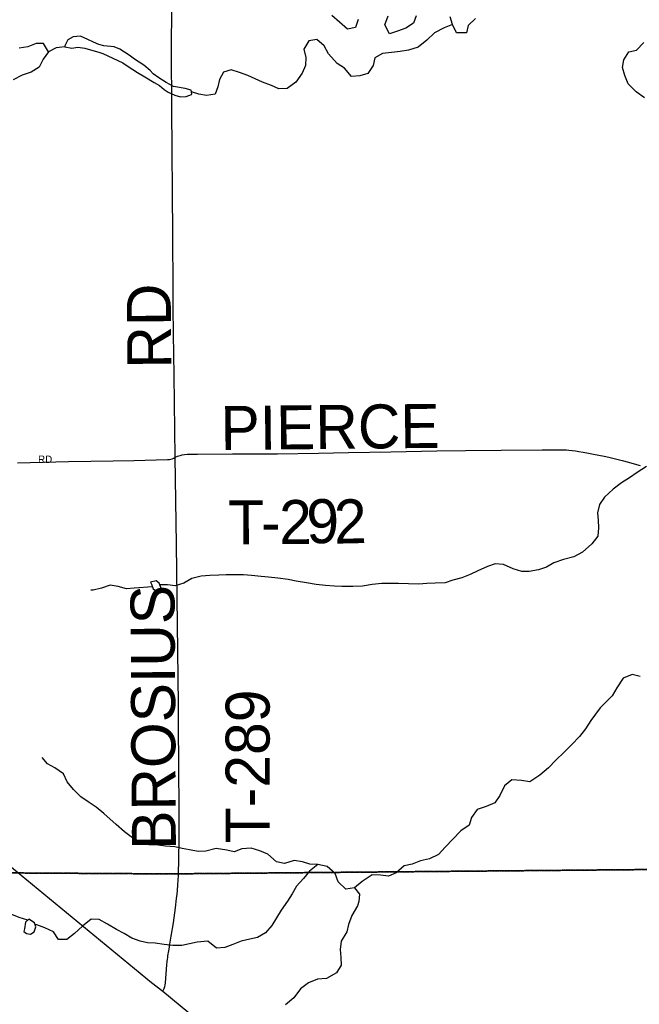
# Model space of a CAD drawing. Header units: feet. Extents: x 2113747 to 2516209, y 960708 to 1356798.
# Tile 238 of 253: x 2358037 to 2362262, y 1194274 to 1200988. Entities that reach past the tile are written whole.
import ezdxf

# ---------------------------------------------------------------- set-up
doc = ezdxf.new("R2010")
doc.units = ezdxf.units.FT
doc.header["$LTSCALE"] = 50
doc.header["$MEASUREMENT"] = 0
doc.linetypes.add('OhDOT_USTN3', pattern=[0.22, 0.165, -0.055])
for name, color, linetype in [('0_Xref', 7, 'Continuous'), ('GM_X_City_Street', 251, 'Continuous'), ('GM_X_City_Street_Text', 251, 'Continuous'), ('GM_X_Minor_Lake', 5, 'Continuous'), ('GM_X_Minor_River', 5, 'Continuous'), ('GM_X_State_Route', 1, 'Continuous'), ('GM_X_Township', 251, 'OhDOT_USTN3'), ('GM_X_Township_Road', 4, 'Continuous'), ('GM_X_Township_Road_Text', 4, 'Continuous')]:
    doc.layers.add(name, color=color, linetype=linetype)
doc.styles.add('Styledgn030', font='dgn030.shx')

# ---------------------------------------------------------------- blocks, each defined once
blk = doc.blocks.new('POR')
at = {"layer": 'GM_X_City_Street', "flags": 128}
blk.add_lwpolyline([(2358022, 1197967.5), (2358369.6, 1197974.6), (2358674.7, 1197980), (2358815.8, 1197983.6), (2359045.2, 1197988.2), (2359058.3, 1197989.3), (2359067.4, 1197991.1), (2359077.7, 1197994.6), (2359087.2, 1197999.2), (2359097.3, 1198004.4)], dxfattribs=at)
at = {"layer": 'GM_X_Minor_Lake'}
for p, q in [((2358604.5, 1200758.1), (2358741.2, 1200693)), ((2358946.1, 1197107.5), (2358964.1, 1197096.6)), ((2358076.9, 1194835.5), (2358069.2, 1194789.3))]:
    blk.add_line(p, q, dxfattribs=at)
at = {"layer": 'GM_X_Minor_Lake', "flags": 128}
for points in [[(2358741.2, 1200693), (2358775.5, 1200669.2), (2358839.9, 1200627.6), (2358890.2, 1200597.9), (2358954.6, 1200560.3), (2358990.8, 1200540.5), (2359023, 1200512.7), (2359049.2, 1200494.9), (2359095.5, 1200473.2), (2359133.6, 1200461.4), (2359171.6, 1200463.8), (2359207.6, 1200478.1), (2359211.5, 1200482.1), (2359207.3, 1200508.2), (2359165.2, 1200519.9), (2359085, 1200533.3), (2359034.7, 1200561), (2358986.4, 1200592.7), (2358946.1, 1200618.4), (2358925.9, 1200642.3), (2358883.5, 1200678.1), (2358819.1, 1200719.7), (2358782.9, 1200747.5), (2358720.4, 1200787.1), (2358680.3, 1200802.9), (2358610.1, 1200810.3), (2358576, 1200820.1), (2358539.8, 1200835.8), (2358501.6, 1200853.6), (2358451.4, 1200875.2), (2358401.4, 1200870.8), (2358365.5, 1200850.4), (2358343.8, 1200810.1), (2358345.8, 1200802.1), (2358391.9, 1200794.5), (2358434, 1200800.8), (2358480.1, 1200793.2), (2358582.5, 1200763.9), (2358604.5, 1200758.1)], [(2358964.1, 1197096.6), (2358994.2, 1197092.8), (2359006.2, 1197100.9), (2358987.8, 1197144.9), (2358967.6, 1197160.8), (2358929.6, 1197152.5), (2358937.8, 1197134.5), (2358939, 1197132.4), (2358946.1, 1197107.5)], [(2358069.2, 1194789.3), (2358065.4, 1194771.2), (2358083.5, 1194757.3), (2358109.6, 1194753.5), (2358135.5, 1194767.8), (2358147.2, 1194802), (2358139, 1194830), (2358098.8, 1194853.8), (2358076.9, 1194835.5)]]:
    blk.add_lwpolyline(points, dxfattribs=at)
at = {"layer": 'GM_X_Minor_River', "flags": 128}
for points in [[(2362297.9, 1200455.7), (2362241.5, 1200495.3), (2362187, 1200551.1), (2362162.5, 1200607), (2362148, 1200663.1), (2362155.6, 1200715.4), (2362191.2, 1200769.8), (2362243.2, 1200780.3), (2362292.9, 1200832.9)], [(2361146, 1200995.9), (2361094.3, 1200949.3), (2361084.7, 1200899.1), (2361014.6, 1200898.5), (2360988.1, 1200954.4), (2360971.7, 1201008.5)], [(2360741.3, 1201014.6), (2360721.7, 1200964.3), (2360669.9, 1200929.7), (2360614, 1200909.2), (2360558.1, 1200892.7), (2360527.5, 1200952.6), (2360549.1, 1201015)], [(2360345, 1200989.2), (2360327.4, 1200934.9), (2360271.4, 1200924.4), (2360217, 1200972.1), (2360164.5, 1201017.8)], [(2360988.1, 1200954.4), (2360932.2, 1200933.9), (2360864.4, 1200899.2), (2360812.8, 1200848.6), (2360753.1, 1200800), (2360689.1, 1200781.4), (2360631.1, 1200770.9), (2360573.1, 1200764.4), (2360511.1, 1200757.8), (2360459.2, 1200727.3), (2360447.6, 1200677), (2360412, 1200622.5), (2360356.1, 1200606), (2360300, 1200601.6), (2360251.5, 1200657.3), (2360201.2, 1200689), (2360142.6, 1200754.8), (2360114.1, 1200810.7), (2360063.7, 1200852.4), (2360007.7, 1200843.9), (2359974.1, 1200787.5), (2359988.6, 1200731.4), (2359987, 1200675.2), (2359963.4, 1200622.8), (2359919.8, 1200562.3), (2359860.1, 1200519.6), (2359804.1, 1200517.2), (2359753.8, 1200538.8), (2359693.5, 1200562.4), (2359643.3, 1200584.1), (2359593.1, 1200607.7), (2359536.8, 1200629.3), (2359478.6, 1200646.9), (2359426.6, 1200630.4), (2359399, 1200580), (2359387.4, 1200529.8), (2359369.8, 1200479.4), (2359311.8, 1200470.9), (2359257.6, 1200480.5), (2359209.3, 1200496.2)], [(2358345.8, 1200802.1), (2358285.8, 1200795.6), (2358233.9, 1200769.1), (2358196.3, 1200718.6), (2358168.7, 1200664.2), (2358114.9, 1200629.6), (2358053, 1200611.1), (2357993.1, 1200578.4)], [(2358233.9, 1200769.1), (2358199.4, 1200825), (2358149.4, 1200826.6), (2358091.5, 1200804), (2358033.5, 1200793.5)], [(2362311.9, 1197941.3), (2362248.1, 1197900.6), (2362194.3, 1197864), (2362140.5, 1197829.5), (2362084.8, 1197786.9), (2362025.2, 1197732.2), (2361991.5, 1197681.7), (2361978, 1197625.4), (2361982.4, 1197575.3), (2361984.8, 1197523.1), (2361979.2, 1197466.9), (2361937.6, 1197414.4), (2361873.9, 1197357.6), (2361816.1, 1197325), (2361746.2, 1197308.4), (2361680.2, 1197285.8), (2361628.4, 1197255.2), (2361574.5, 1197236.7), (2361510.5, 1197226.1), (2361460.4, 1197225.7), (2361402.2, 1197243.3), (2361335.9, 1197272.8), (2361279.8, 1197278.4), (2361227.9, 1197259.9), (2361162, 1197231.2), (2361108.1, 1197204.7), (2361052.2, 1197182.2), (2360990.3, 1197165.6), (2360938.4, 1197149.1), (2360870.3, 1197146.5), (2360814.2, 1197144.1), (2360758.2, 1197139.6), (2360688.1, 1197141), (2360620, 1197144.4), (2360505.8, 1197143.5), (2360439.8, 1197136.9), (2360373.8, 1197126.3), (2360307.7, 1197123.8), (2360233.6, 1197123.1), (2360183.5, 1197124.8), (2360121.4, 1197130.2), (2360059.3, 1197137.8), (2359993.1, 1197147.2), (2359922.9, 1197158.7), (2359866.8, 1197170.3), (2359796.6, 1197179.7), (2359734.4, 1197187.2), (2359684.4, 1197190.8), (2359618.2, 1197198.3), (2359564.1, 1197203.9), (2359445.9, 1197202.9), (2359395.9, 1197200.5), (2359333.8, 1197198), (2359273.8, 1197193.5), (2359211.8, 1197178.9), (2359156, 1197146.3), (2359096.1, 1197127.8), (2359045.9, 1197135.4), (2358992, 1197134.9)], [(2358942.3, 1197120.8), (2358817.8, 1197111.4), (2358765.8, 1197107), (2358707.6, 1197122.6), (2358653.4, 1197132.1), (2358595.5, 1197111.6), (2358537.5, 1197099.1), (2358521.5, 1197098.9)], [(2362267.2, 1196510), (2362213, 1196523.6), (2362153.1, 1196499), (2362109.6, 1196432.4), (2362076, 1196378), (2361994.5, 1196295), (2361931.1, 1196210.2), (2361895.5, 1196151.7), (2361853.9, 1196101.2), (2361802.2, 1196046.6), (2361748.6, 1195993.9), (2361693, 1195939.3), (2361643.3, 1195886.7), (2361583.6, 1195836), (2361515.9, 1195791.3), (2361459.7, 1195800.8), (2361393.6, 1195804.3), (2361341.9, 1195763.7), (2361310.4, 1195699.2), (2361276.7, 1195648.8), (2361216.8, 1195622.2), (2361156.9, 1195603.6), (2361117.3, 1195549.1), (2361101.7, 1195496.8), (2361045.9, 1195456.2), (2360938.7, 1195346.9), (2360893, 1195296.4), (2360831.2, 1195265.8), (2360769.2, 1195253.2), (2360713.3, 1195230.7), (2360659.3, 1195218.2), (2360603.6, 1195171.5), (2360551.7, 1195149), (2360497.6, 1195154.6), (2360441.5, 1195158.1), (2360371.8, 1195111.4), (2360320, 1195068.8), (2360260, 1195060.3), (2360209.6, 1195110.1), (2360189.1, 1195166.1), (2360132.6, 1195213.8), (2360070.4, 1195227.3), (2360016.3, 1195230.9), (2359966.2, 1195246.5), (2359908, 1195254.1), (2359842.1, 1195235.4), (2359787.9, 1195245), (2359729.4, 1195298.7), (2359675.2, 1195320.4), (2359614.9, 1195339.9), (2359550.9, 1195335.4), (2359499, 1195314.9), (2359448.8, 1195326.5), (2359376.7, 1195335.9), (2359306.7, 1195319.3), (2359254.6, 1195316.9), (2359194.5, 1195328.4), (2359144.4, 1195336), (2359094.2, 1195347.6), (2359032.1, 1195353.2), (2358981.9, 1195358.8), (2358917.8, 1195362.2), (2358867.7, 1195373.9), (2358807.3, 1195409.5), (2358750.9, 1195451.2)], [(2358750.9, 1195451.2), (2358694.4, 1195500.9), (2358611.7, 1195574.5), (2358559.3, 1195618.2), (2358505, 1195653.9), (2358454.6, 1195689.6), (2358404.2, 1195739.3), (2358361.7, 1195791.1), (2358335.2, 1195845.1), (2358276.8, 1195886.8), (2358226.5, 1195914.5), (2358190.1, 1195956.3)], [(2360070.4, 1195227.3), (2360012.7, 1195182.7), (2359971.1, 1195132.2), (2359925.4, 1195079.6), (2359895.8, 1195027.2), (2359862.2, 1194976.7), (2359820.6, 1194916.2), (2359789, 1194863.7), (2359755.3, 1194811.3), (2359713.7, 1194760.8), (2359657.8, 1194730.2), (2359605.9, 1194717.7), (2359547.9, 1194705.2), (2359490, 1194682.6), (2359436.1, 1194662.1), (2359380, 1194657.6), (2359319.6, 1194705.3), (2359247.5, 1194698.7), (2359195.6, 1194686.2), (2359141.6, 1194675.8), (2359081.5, 1194675.2), (2359021.4, 1194682.8), (2358961.2, 1194692.3), (2358909.1, 1194693.9), (2358859, 1194705.5), (2358802.7, 1194725.1), (2358748.4, 1194756.8), (2358696.1, 1194784.4), (2358635.8, 1194820.1), (2358579.4, 1194853.7), (2358523.3, 1194855.3), (2358465.6, 1194806.6), (2358410, 1194756), (2358358.2, 1194715.4), (2358302.1, 1194717), (2358267.7, 1194768.9), (2358207.4, 1194796.5), (2358153.1, 1194816.1), (2358143.1, 1194816)], [(2360320, 1195068.8), (2360353.1, 1195026.2), (2360350.2, 1194976.2), (2360340.1, 1194944.8), (2360301.5, 1194880), (2360280, 1194817.6), (2360268.4, 1194767.4), (2360228.8, 1194704.8), (2360221.2, 1194648.6), (2360227.7, 1194592.4), (2360230.1, 1194542.3), (2360196.5, 1194487.8), (2360128.7, 1194451.1), (2360068.7, 1194444.6), (2360006.8, 1194420), (2359951, 1194379.4), (2359907.4, 1194318.8), (2359849.7, 1194270.2)], [(2358092.5, 1194848.6), (2358032.6, 1194867.3), (2357982.3, 1194886.9), (2357922.3, 1194880.4), (2357866.5, 1194853.9), (2357780.3, 1194855.2), (2357726.1, 1194870.8), (2357672, 1194872.4), (2357617.9, 1194883.9), (2357555.7, 1194891.5), (2357379.5, 1194890), (2357327.6, 1194873.5), (2357273.7, 1194851), (2357207.8, 1194826.4), (2357147.9, 1194799.8), (2357092.3, 1194745.2), (2357042.6, 1194694.6), (2356988.9, 1194650), (2356933.2, 1194597.4), (2356883.5, 1194546.8), (2356829.8, 1194500.2), (2356794.1, 1194461.8)]]:
    blk.add_lwpolyline(points, dxfattribs=at)
at = {"layer": 'GM_X_State_Route', "flags": 128}
for points in [[(2356390.3, 1196711.8), (2356393.7, 1196707.8), (2356429.7, 1196666), (2356515.9, 1196569), (2356530, 1196553.1), (2356599, 1196473.8), (2356635.1, 1196432.3), (2356722.8, 1196331.1), (2356838.5, 1196199), (2356948.5, 1196076.4), (2357014.2, 1196009.9), (2357036.6, 1195989), (2357098.2, 1195934.5), (2357206.9, 1195842.4), (2357600.7, 1195518.9), (2357817.5, 1195340.9), (2358018.9, 1195177.3), (2358046.6, 1195154.6)], [(2358046.6, 1195154.6), (2358935.8, 1194423.7), (2359013.1, 1194363.2), (2359301.9, 1194126), (2359682.2, 1193817.5), (2360093.7, 1193480.3), (2360305.5, 1193309.9), (2360599.6, 1193071.1), (2360705.4, 1192988.3), (2360776.7, 1192930.7), (2360881.5, 1192846.1), (2361077.3, 1192688.5), (2361244.8, 1192556.4), (2361295.1, 1192518.3), (2361343.7, 1192478.7), (2361542.6, 1192318.4), (2361829.9, 1192090.7), (2362099.1, 1191878.1), (2362291.9, 1191725.2)]]:
    blk.add_lwpolyline(points, dxfattribs=at)
at = {"layer": 'GM_X_Township', "flags": 128}
for points in [[(2353397.3, 1222450.6), (2356857.8, 1222526.2), (2358764.2, 1222567.9), (2364179.8, 1222723), (2365829.3, 1222755.4), (2369644.5, 1222836), (2372194.3, 1222881.1), (2374472.3, 1222923.6), (2379690, 1223029.2), (2379735.3, 1219825.9), (2379742.5, 1219374.1), (2379833.5, 1216178.2), (2380013.7, 1209139.3), (2380002.9, 1203412.7), (2380022.1, 1202248.7), (2380179.5, 1195355.7), (2376656.2, 1195310.1), (2375116.4, 1195275.5), (2374836, 1195271.6), (2372692, 1195272), (2366874.7, 1195234.5), (2365879.8, 1195225.6), (2359057.5, 1195163.6), (2357966.2, 1195170.3), (2357548.2, 1195158.9), (2354856.1, 1195134.3), (2353908.2, 1195164.1), (2353891.8, 1195968.4), (2353885.4, 1196279.7), (2353879.8, 1196527.3), (2353875.8, 1196719.4), (2353851.4, 1197692.9), (2353832.9, 1198882.4), (2353828.8, 1198960.3), (2353831.2, 1199152.6), (2353819.5, 1199781.5), (2353820.8, 1200258.3), (2353808.4, 1201120.8), (2353792.4, 1201872.5), (2353781.2, 1202403), (2353645.3, 1208790.4), (2353656.9, 1209131.5), (2353654, 1209647.9), (2353508.5, 1216821.2), (2353397.3, 1222450.6)], [(2353908.2, 1195164.1), (2354856.1, 1195134.3), (2357548.2, 1195158.9), (2357966.2, 1195170.3), (2359057.5, 1195163.6), (2365879.8, 1195225.6), (2366874.7, 1195234.5), (2372692, 1195272), (2374836, 1195271.6), (2375116.4, 1195275.5), (2376656.2, 1195310.1), (2380179.5, 1195355.7), (2380181.1, 1194352.1), (2380358.7, 1187411.8), (2380375.3, 1186528.6), (2380419, 1184192.9), (2380463.4, 1181822.8), (2380682.1, 1170162.6), (2354255.7, 1169691.2), (2354064.3, 1181402.7), (2354040.4, 1184707.6), (2354010.7, 1187062), (2353946.5, 1190013.6), (2353908.2, 1195164.1)]]:
    blk.add_lwpolyline(points, dxfattribs=at)
at = {"layer": 'GM_X_Township_Road', "flags": 128}
for points in [[(2359097.3, 1198004.4), (2359090.6, 1198564.6), (2359085.7, 1198845.7), (2359084, 1199023.8), (2359082.9, 1199148.4), (2359082, 1199525), (2359073.4, 1200380.4), (2359072.2, 1200776.5), (2359074.4, 1201082.4), (2359073.9, 1201163.7)], [(2359097.3, 1198004.4), (2359113.6, 1198011.6), (2359130.2, 1198017.3), (2359145.4, 1198020.8), (2359161.5, 1198023.4), (2359178.9, 1198025.1), (2359201, 1198026), (2359248.3, 1198026.8), (2359488.9, 1198028), (2359795.1, 1198028.7), (2360074.3, 1198032.9), (2360280.2, 1198036.3), (2360567.7, 1198042.6), (2360881.2, 1198048.1), (2361077.9, 1198051.4), (2361320.2, 1198053.9), (2361599.9, 1198055.5), (2361683.3, 1198056.3), (2361708.5, 1198056.3), (2361731.1, 1198056.2), (2361754.1, 1198055.4), (2361766.2, 1198054.5), (2361781.9, 1198053.2), (2361804.9, 1198051), (2361827.4, 1198048.4), (2361850, 1198044.9), (2361879.1, 1198039.7), (2361915.2, 1198033.2), (2361950.8, 1198026.6), (2361987.2, 1198019.7), (2362021.5, 1198012.2), (2362055.4, 1198005.1), (2362099.7, 1197994), (2362144.8, 1197982.6), (2362189.1, 1197970.9), (2362227.8, 1197960), (2362267.7, 1197948.3)], [(2359119.2, 1196317.7), (2359107.1, 1197411.1), (2359097.3, 1198004.4)], [(2359120.7, 1196136.8), (2359119.2, 1196317.7)], [(2359119.2, 1195152.6), (2359123.9, 1195393.6), (2359124.6, 1195448.8), (2359124.6, 1195552.5), (2359122.4, 1195942.6), (2359120.7, 1196136.8)], [(2359013.1, 1194363.2), (2359022.3, 1194382.4), (2359025, 1194390), (2359026.6, 1194395.7), (2359028.5, 1194405.7), (2359030.6, 1194421.7), (2359039.9, 1194543.1), (2359042.8, 1194566.6), (2359045.1, 1194582.7), (2359046.4, 1194591.1), (2359048.1, 1194602.9), (2359050.4, 1194617.7), (2359052.1, 1194628.1), (2359055.8, 1194650.6), (2359061.6, 1194684.7), (2359070.8, 1194739.6), (2359085.3, 1194830.6), (2359099.2, 1194931.5), (2359107, 1194995.2), (2359110.5, 1195026.3), (2359112.8, 1195050.2), (2359115.8, 1195090.1), (2359119.2, 1195152.6)]]:
    blk.add_lwpolyline(points, dxfattribs=at)
at = {"layer": 'GM_X_City_Street_Text', "insert": (2358162.1, 1197965.8), "char_height": 50, "attachment_point": 7, "rotation": 0.00001, "line_spacing_factor": 0.8, "style": 'Styledgn030'}
blk.add_mtext('{\\Fdgn000|c0;\\C256;RD}', dxfattribs=at)
at = {"layer": 'GM_X_Township_Road_Text', "char_height": 300, "attachment_point": 7, "line_spacing_factor": 0.8, "style": 'Styledgn030'}
for s, insert, rotation in [('{\\Fdgn000|c0;\\C256;RD}', (2359071.4, 1198610.4), 90.49163), ('{\\Fdgn000|c0;\\C256;PIERCE}', (2359408.1, 1198049.2), 0.59239), ('{\\Fdgn000|c0;\\C256;T}', (2359459, 1197410.5), 0.30857), ('{\\Fdgn000|c0;\\C256;2}', (2359806.9, 1197412.3), 0.3588), ('{\\Fdgn000|c0;\\C256;9}', (2359992.8, 1197413.5), 0.49881), ('{\\Fdgn000|c0;\\C256;2}', (2360183.2, 1197415.2), 1.25304), ('{\\Fdgn000|c0;\\C256;-}', (2359683.4, 1197411.7), 0.31479), ('{\\Fdgn000|c0;\\C256;BROSIUS}', (2359106.5, 1195328.7), 90.32066), ('{\\Fdgn000|c0;\\C256;T-289}', (2359745.4, 1195372.6), 90)]:
    blk.add_mtext(s, dxfattribs=dict(at, insert=insert, rotation=rotation))

msp = doc.modelspace()

# ---------------------------------------------------------------- block references
at = {"layer": '0_Xref'}
msp.add_blockref('POR', (0, 0), dxfattribs=at)

doc.saveas('drawing.dxf')
